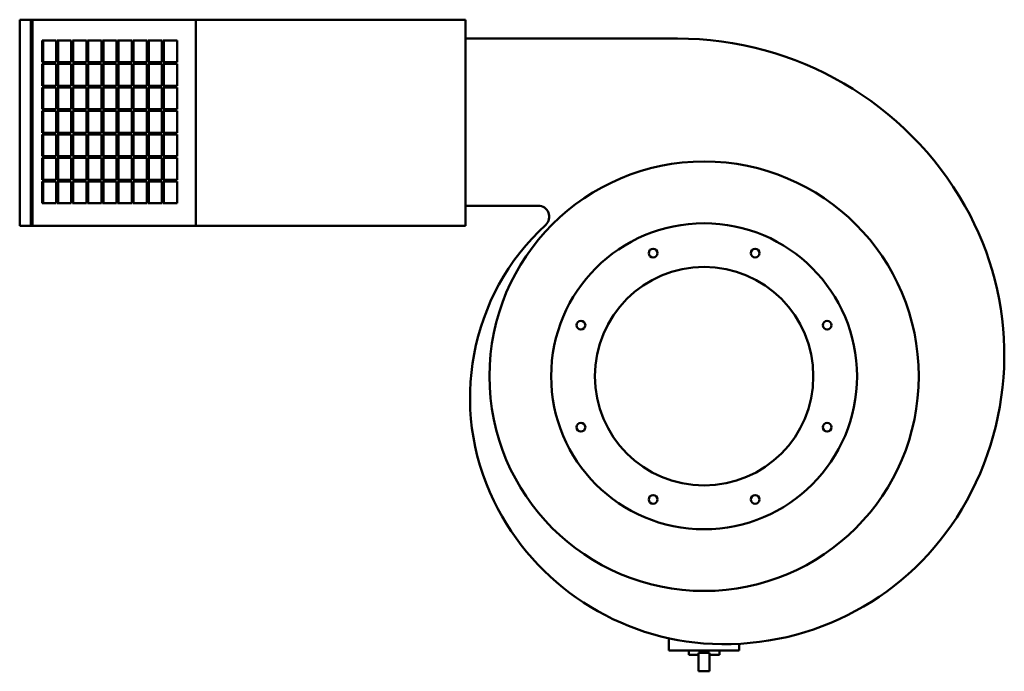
# Model space of a CAD drawing. Header units: millimetres. Extents: x 179 to 1081, y 147 to 744.
import ezdxf

# ---------------------------------------------------------------- set-up
doc = ezdxf.new("R2010")
doc.units = ezdxf.units.MM
doc.header["$LTSCALE"] = 3
doc.layers.add('Widoczne (ISO)', color=7, linetype='Continuous', lineweight=50)

msp = doc.modelspace()

# ---------------------------------------------------------------- linework, layer by layer
at = {"layer": 'Widoczne (ISO)'}
for p, q in [((179.34, 743.63), (189.41, 743.63)), ((179.34, 555.12), (179.34, 743.63)), ((190.93, 743.63), (189.41, 743.63)), ((189.41, 743.63), (189.41, 555.12)), ((190.93, 555.12), (190.93, 743.63)), ((340.5, 743.63), (190.93, 743.63)), ((587.34, 743.63), (340.5, 743.63)), ((340.5, 743.63), (340.5, 555.12)), ((587.34, 555.12), (587.34, 743.63)), ((199.92, 704.63), (199.92, 724.63)), ((199.92, 724.63), (212.78, 724.63)), ((200.69, 724.63), (200.69, 704.63)), ((212.78, 724.63), (212.78, 704.63)), ((213.74, 704.63), (213.74, 724.63)), ((213.74, 724.63), (226.6, 724.63)), ((214.51, 724.63), (214.51, 704.63)), ((226.6, 724.63), (226.6, 704.63)), ((227.56, 704.63), (227.56, 724.63)), ((227.56, 724.63), (240.42, 724.63)), ((228.33, 724.63), (228.33, 704.63)), ((240.42, 724.63), (240.42, 704.63)), ((241.38, 704.63), (241.38, 724.63)), ((241.38, 724.63), (254.24, 724.63)), ((242.15, 724.63), (242.15, 704.63)), ((254.24, 724.63), (254.24, 704.63)), ((255.2, 704.63), (255.2, 724.63)), ((255.2, 724.63), (268.06, 724.63)), ((255.97, 724.63), (255.97, 704.63)), ((268.06, 724.63), (268.06, 704.63)), ((269.02, 704.63), (269.02, 724.63)), ((269.02, 724.63), (281.88, 724.63)), ((269.79, 724.63), (269.79, 704.63)), ((281.88, 724.63), (281.88, 704.63)), ((282.84, 704.63), (282.84, 724.63)), ((282.84, 724.63), (295.7, 724.63)), ((283.61, 724.63), (283.61, 704.63)), ((295.7, 724.63), (295.7, 704.63)), ((296.66, 704.63), (296.66, 724.63)), ((296.66, 724.63), (309.52, 724.63)), ((297.43, 724.63), (297.43, 704.63)), ((309.52, 724.63), (309.52, 704.63)), ((310.48, 704.63), (310.48, 724.63)), ((310.48, 724.63), (323.34, 724.63)), ((311.25, 724.63), (311.25, 704.63)), ((323.34, 724.63), (323.34, 704.63)), ((587.34, 726.37), (781.49, 726.37)), ((212.78, 704.63), (199.92, 704.63)), ((199.92, 683.13), (199.92, 703.13)), ((199.92, 703.13), (212.78, 703.13)), ((200.69, 703.13), (200.69, 683.13)), ((212.78, 703.13), (212.78, 683.13)), ((226.6, 704.63), (213.74, 704.63)), ((213.74, 683.13), (213.74, 703.13)), ((213.74, 703.13), (226.6, 703.13)), ((214.51, 703.13), (214.51, 683.13)), ((226.6, 703.13), (226.6, 683.13)), ((240.42, 704.63), (227.56, 704.63)), ((227.56, 683.13), (227.56, 703.13)), ((227.56, 703.13), (240.42, 703.13)), ((228.33, 703.13), (228.33, 683.13)), ((240.42, 703.13), (240.42, 683.13)), ((254.24, 704.63), (241.38, 704.63)), ((241.38, 683.13), (241.38, 703.13)), ((241.38, 703.13), (254.24, 703.13)), ((242.15, 703.13), (242.15, 683.13)), ((254.24, 703.13), (254.24, 683.13)), ((268.06, 704.63), (255.2, 704.63)), ((255.2, 683.13), (255.2, 703.13)), ((255.2, 703.13), (268.06, 703.13)), ((255.97, 703.13), (255.97, 683.13)), ((268.06, 703.13), (268.06, 683.13)), ((281.88, 704.63), (269.02, 704.63)), ((269.02, 683.13), (269.02, 703.13)), ((269.02, 703.13), (281.88, 703.13)), ((269.79, 703.13), (269.79, 683.13)), ((281.88, 703.13), (281.88, 683.13)), ((295.7, 704.63), (282.84, 704.63)), ((282.84, 683.13), (282.84, 703.13)), ((282.84, 703.13), (295.7, 703.13)), ((283.61, 703.13), (283.61, 683.13)), ((295.7, 703.13), (295.7, 683.13)), ((309.52, 704.63), (296.66, 704.63)), ((296.66, 683.13), (296.66, 703.13)), ((296.66, 703.13), (309.52, 703.13)), ((297.43, 703.13), (297.43, 683.13)), ((309.52, 703.13), (309.52, 683.13)), ((323.34, 704.63), (310.48, 704.63)), ((310.48, 683.13), (310.48, 703.13)), ((310.48, 703.13), (323.34, 703.13)), ((311.25, 703.13), (311.25, 683.13)), ((323.34, 703.13), (323.34, 683.13)), ((212.78, 683.13), (199.92, 683.13)), ((199.92, 661.63), (199.92, 681.63)), ((199.92, 681.63), (212.78, 681.63)), ((200.69, 681.63), (200.69, 661.63)), ((212.78, 681.63), (212.78, 661.63)), ((226.6, 683.13), (213.74, 683.13)), ((213.74, 661.63), (213.74, 681.63)), ((213.74, 681.63), (226.6, 681.63)), ((214.51, 681.63), (214.51, 661.63)), ((226.6, 681.63), (226.6, 661.63)), ((240.42, 683.13), (227.56, 683.13)), ((227.56, 661.63), (227.56, 681.63)), ((227.56, 681.63), (240.42, 681.63)), ((228.33, 681.63), (228.33, 661.63)), ((240.42, 681.63), (240.42, 661.63)), ((254.24, 683.13), (241.38, 683.13)), ((241.38, 661.63), (241.38, 681.63)), ((241.38, 681.63), (254.24, 681.63)), ((242.15, 681.63), (242.15, 661.63)), ((254.24, 681.63), (254.24, 661.63)), ((268.06, 683.13), (255.2, 683.13)), ((255.2, 661.63), (255.2, 681.63)), ((255.2, 681.63), (268.06, 681.63)), ((255.97, 681.63), (255.97, 661.63)), ((268.06, 681.63), (268.06, 661.63)), ((281.88, 683.13), (269.02, 683.13)), ((269.02, 661.63), (269.02, 681.63)), ((269.02, 681.63), (281.88, 681.63)), ((269.79, 681.63), (269.79, 661.63)), ((281.88, 681.63), (281.88, 661.63)), ((295.7, 683.13), (282.84, 683.13)), ((282.84, 661.63), (282.84, 681.63)), ((282.84, 681.63), (295.7, 681.63)), ((283.61, 681.63), (283.61, 661.63)), ((295.7, 681.63), (295.7, 661.63)), ((309.52, 683.13), (296.66, 683.13)), ((296.66, 661.63), (296.66, 681.63)), ((296.66, 681.63), (309.52, 681.63)), ((297.43, 681.63), (297.43, 661.63)), ((309.52, 681.63), (309.52, 661.63)), ((323.34, 683.13), (310.48, 683.13)), ((310.48, 661.63), (310.48, 681.63)), ((310.48, 681.63), (323.34, 681.63)), ((311.25, 681.63), (311.25, 661.63)), ((323.34, 681.63), (323.34, 661.63)), ((212.78, 661.63), (199.92, 661.63)), ((199.92, 640.13), (199.92, 660.13)), ((199.92, 660.13), (212.78, 660.13)), ((200.69, 660.13), (200.69, 640.13)), ((212.78, 660.13), (212.78, 640.13)), ((226.6, 661.63), (213.74, 661.63)), ((213.74, 640.13), (213.74, 660.13)), ((213.74, 660.13), (226.6, 660.13)), ((214.51, 660.13), (214.51, 640.13)), ((226.6, 660.13), (226.6, 640.13)), ((240.42, 661.63), (227.56, 661.63)), ((227.56, 640.13), (227.56, 660.13)), ((227.56, 660.13), (240.42, 660.13)), ((228.33, 660.13), (228.33, 640.13)), ((240.42, 660.13), (240.42, 640.13)), ((254.24, 661.63), (241.38, 661.63)), ((241.38, 640.13), (241.38, 660.13)), ((241.38, 660.13), (254.24, 660.13)), ((242.15, 660.13), (242.15, 640.13)), ((254.24, 660.13), (254.24, 640.13)), ((268.06, 661.63), (255.2, 661.63)), ((255.2, 640.13), (255.2, 660.13)), ((255.2, 660.13), (268.06, 660.13)), ((255.97, 660.13), (255.97, 640.13)), ((268.06, 660.13), (268.06, 640.13)), ((281.88, 661.63), (269.02, 661.63)), ((269.02, 640.13), (269.02, 660.13)), ((269.02, 660.13), (281.88, 660.13)), ((269.79, 660.13), (269.79, 640.13)), ((281.88, 660.13), (281.88, 640.13)), ((295.7, 661.63), (282.84, 661.63)), ((282.84, 640.13), (282.84, 660.13)), ((282.84, 660.13), (295.7, 660.13)), ((283.61, 660.13), (283.61, 640.13)), ((295.7, 660.13), (295.7, 640.13)), ((309.52, 661.63), (296.66, 661.63)), ((296.66, 640.13), (296.66, 660.13)), ((296.66, 660.13), (309.52, 660.13)), ((297.43, 660.13), (297.43, 640.13)), ((309.52, 660.13), (309.52, 640.13)), ((323.34, 661.63), (310.48, 661.63)), ((310.48, 640.13), (310.48, 660.13)), ((310.48, 660.13), (323.34, 660.13)), ((311.25, 660.13), (311.25, 640.13)), ((323.34, 660.13), (323.34, 640.13)), ((212.78, 640.13), (199.92, 640.13)), ((226.6, 640.13), (213.74, 640.13)), ((240.42, 640.13), (227.56, 640.13)), ((254.24, 640.13), (241.38, 640.13)), ((268.06, 640.13), (255.2, 640.13)), ((281.88, 640.13), (269.02, 640.13)), ((295.7, 640.13), (282.84, 640.13)), ((309.52, 640.13), (296.66, 640.13)), ((323.34, 640.13), (310.48, 640.13)), ((199.92, 618.63), (199.92, 638.63)), ((199.92, 638.63), (212.78, 638.63)), ((200.69, 638.63), (200.69, 618.63)), ((212.78, 638.63), (212.78, 618.63)), ((213.74, 618.63), (213.74, 638.63)), ((213.74, 638.63), (226.6, 638.63)), ((214.51, 638.63), (214.51, 618.63)), ((226.6, 638.63), (226.6, 618.63)), ((227.56, 618.63), (227.56, 638.63)), ((227.56, 638.63), (240.42, 638.63)), ((228.33, 638.63), (228.33, 618.63)), ((240.42, 638.63), (240.42, 618.63)), ((241.38, 618.63), (241.38, 638.63)), ((241.38, 638.63), (254.24, 638.63)), ((242.15, 638.63), (242.15, 618.63)), ((254.24, 638.63), (254.24, 618.63)), ((255.2, 618.63), (255.2, 638.63)), ((255.2, 638.63), (268.06, 638.63)), ((255.97, 638.63), (255.97, 618.63)), ((268.06, 638.63), (268.06, 618.63)), ((269.02, 618.63), (269.02, 638.63)), ((269.02, 638.63), (281.88, 638.63)), ((269.79, 638.63), (269.79, 618.63)), ((281.88, 638.63), (281.88, 618.63)), ((282.84, 618.63), (282.84, 638.63)), ((282.84, 638.63), (295.7, 638.63)), ((283.61, 638.63), (283.61, 618.63)), ((295.7, 638.63), (295.7, 618.63)), ((296.66, 618.63), (296.66, 638.63)), ((296.66, 638.63), (309.52, 638.63)), ((297.43, 638.63), (297.43, 618.63)), ((309.52, 638.63), (309.52, 618.63)), ((310.48, 618.63), (310.48, 638.63)), ((310.48, 638.63), (323.34, 638.63)), ((311.25, 638.63), (311.25, 618.63)), ((323.34, 638.63), (323.34, 618.63)), ((212.78, 618.63), (199.92, 618.63)), ((199.92, 597.13), (199.92, 617.13)), ((199.92, 617.13), (212.78, 617.13)), ((200.69, 617.13), (200.69, 597.13)), ((212.78, 617.13), (212.78, 597.13)), ((226.6, 618.63), (213.74, 618.63)), ((213.74, 597.13), (213.74, 617.13)), ((213.74, 617.13), (226.6, 617.13)), ((214.51, 617.13), (214.51, 597.13)), ((226.6, 617.13), (226.6, 597.13)), ((240.42, 618.63), (227.56, 618.63)), ((227.56, 597.13), (227.56, 617.13)), ((227.56, 617.13), (240.42, 617.13)), ((228.33, 617.13), (228.33, 597.13)), ((240.42, 617.13), (240.42, 597.13)), ((254.24, 618.63), (241.38, 618.63)), ((241.38, 597.13), (241.38, 617.13)), ((241.38, 617.13), (254.24, 617.13)), ((242.15, 617.13), (242.15, 597.13)), ((254.24, 617.13), (254.24, 597.13)), ((268.06, 618.63), (255.2, 618.63)), ((255.2, 597.13), (255.2, 617.13)), ((255.2, 617.13), (268.06, 617.13)), ((255.97, 617.13), (255.97, 597.13)), ((268.06, 617.13), (268.06, 597.13)), ((281.88, 618.63), (269.02, 618.63)), ((269.02, 597.13), (269.02, 617.13)), ((269.02, 617.13), (281.88, 617.13)), ((269.79, 617.13), (269.79, 597.13)), ((281.88, 617.13), (281.88, 597.13)), ((295.7, 618.63), (282.84, 618.63)), ((282.84, 597.13), (282.84, 617.13)), ((282.84, 617.13), (295.7, 617.13)), ((283.61, 617.13), (283.61, 597.13)), ((295.7, 617.13), (295.7, 597.13)), ((309.52, 618.63), (296.66, 618.63)), ((296.66, 597.13), (296.66, 617.13)), ((296.66, 617.13), (309.52, 617.13)), ((297.43, 617.13), (297.43, 597.13)), ((309.52, 617.13), (309.52, 597.13)), ((323.34, 618.63), (310.48, 618.63)), ((310.48, 597.13), (310.48, 617.13)), ((310.48, 617.13), (323.34, 617.13)), ((311.25, 617.13), (311.25, 597.13)), ((323.34, 617.13), (323.34, 597.13)), ((212.78, 597.13), (199.92, 597.13)), ((199.92, 575.63), (199.92, 595.63)), ((199.92, 595.63), (212.78, 595.63)), ((200.69, 595.63), (200.69, 575.63)), ((212.78, 595.63), (212.78, 575.63)), ((226.6, 597.13), (213.74, 597.13)), ((213.74, 575.63), (213.74, 595.63)), ((213.74, 595.63), (226.6, 595.63)), ((214.51, 595.63), (214.51, 575.63)), ((226.6, 595.63), (226.6, 575.63)), ((240.42, 597.13), (227.56, 597.13)), ((227.56, 575.63), (227.56, 595.63)), ((227.56, 595.63), (240.42, 595.63)), ((228.33, 595.63), (228.33, 575.63)), ((240.42, 595.63), (240.42, 575.63)), ((254.24, 597.13), (241.38, 597.13)), ((241.38, 575.63), (241.38, 595.63)), ((241.38, 595.63), (254.24, 595.63)), ((242.15, 595.63), (242.15, 575.63)), ((254.24, 595.63), (254.24, 575.63)), ((268.06, 597.13), (255.2, 597.13)), ((255.2, 575.63), (255.2, 595.63)), ((255.2, 595.63), (268.06, 595.63)), ((255.97, 595.63), (255.97, 575.63)), ((268.06, 595.63), (268.06, 575.63)), ((281.88, 597.13), (269.02, 597.13)), ((269.02, 575.63), (269.02, 595.63)), ((269.02, 595.63), (281.88, 595.63)), ((269.79, 595.63), (269.79, 575.63)), ((281.88, 595.63), (281.88, 575.63)), ((295.7, 597.13), (282.84, 597.13)), ((282.84, 575.63), (282.84, 595.63)), ((282.84, 595.63), (295.7, 595.63)), ((283.61, 595.63), (283.61, 575.63)), ((295.7, 595.63), (295.7, 575.63)), ((309.52, 597.13), (296.66, 597.13)), ((296.66, 575.63), (296.66, 595.63)), ((296.66, 595.63), (309.52, 595.63)), ((297.43, 595.63), (297.43, 575.63)), ((309.52, 595.63), (309.52, 575.63)), ((323.34, 597.13), (310.48, 597.13)), ((310.48, 575.63), (310.48, 595.63)), ((310.48, 595.63), (323.34, 595.63)), ((311.25, 595.63), (311.25, 575.63)), ((323.34, 595.63), (323.34, 575.63)), ((212.78, 575.63), (199.92, 575.63)), ((226.6, 575.63), (213.74, 575.63)), ((240.42, 575.63), (227.56, 575.63)), ((254.24, 575.63), (241.38, 575.63)), ((268.06, 575.63), (255.2, 575.63)), ((281.88, 575.63), (269.02, 575.63)), ((295.7, 575.63), (282.84, 575.63)), ((309.52, 575.63), (296.66, 575.63)), ((323.34, 575.63), (310.48, 575.63)), ((654.09, 573.37), (587.34, 573.37)), ((189.41, 555.12), (179.34, 555.12)), ((189.41, 555.12), (190.93, 555.12)), ((340.5, 555.12), (190.93, 555.12)), ((587.34, 555.12), (340.5, 555.12)), ((773.59, 177.58), (773.59, 166.37)), ((838.09, 172.56), (838.09, 166.37)), ((773.59, 166.37), (838.09, 166.37)), ((791.84, 166.37), (791.84, 162.37)), ((800.84, 162.37), (791.84, 162.37)), ((810.84, 164.37), (800.84, 164.37)), ((800.84, 164.37), (800.84, 147.37)), ((810.84, 164.37), (810.84, 147.37)), ((819.84, 162.37), (810.84, 162.37)), ((819.84, 166.37), (819.84, 162.37)), ((800.84, 147.37), (810.84, 147.37))]:
    msp.add_line(p, q, dxfattribs=at)
for centre, radius in [((805.84, 417.37), 196.5), ((805.84, 417.37), 140), ((759.15, 530.09), 4), ((852.53, 530.09), 4), ((805.84, 417.37), 100), ((693.13, 464.06), 4), ((918.55, 464.06), 4), ((693.13, 370.69), 4), ((918.55, 370.69), 4), ((759.15, 304.66), 4), ((852.53, 304.66), 4)]:
    msp.add_circle(centre, radius, dxfattribs=at)
for centre, radius, start, end in [((781.49, 423.69), 302.68, 29.63812, 90), ((654.09, 563.37), 10, 312.68275, 90), ((804.85, 436.98), 275.81, 329.16689, 29.63812), ((806.77, 397.81), 215.22, 132.68275, 206.05308), ((823.42, 405.95), 233.75, 206.05308, 267.54277), ((824.26, 425.39), 253.21, 267.54277, 329.16689)]:
    msp.add_arc(centre, radius, start, end, dxfattribs=at)

doc.saveas('drawing.dxf')
